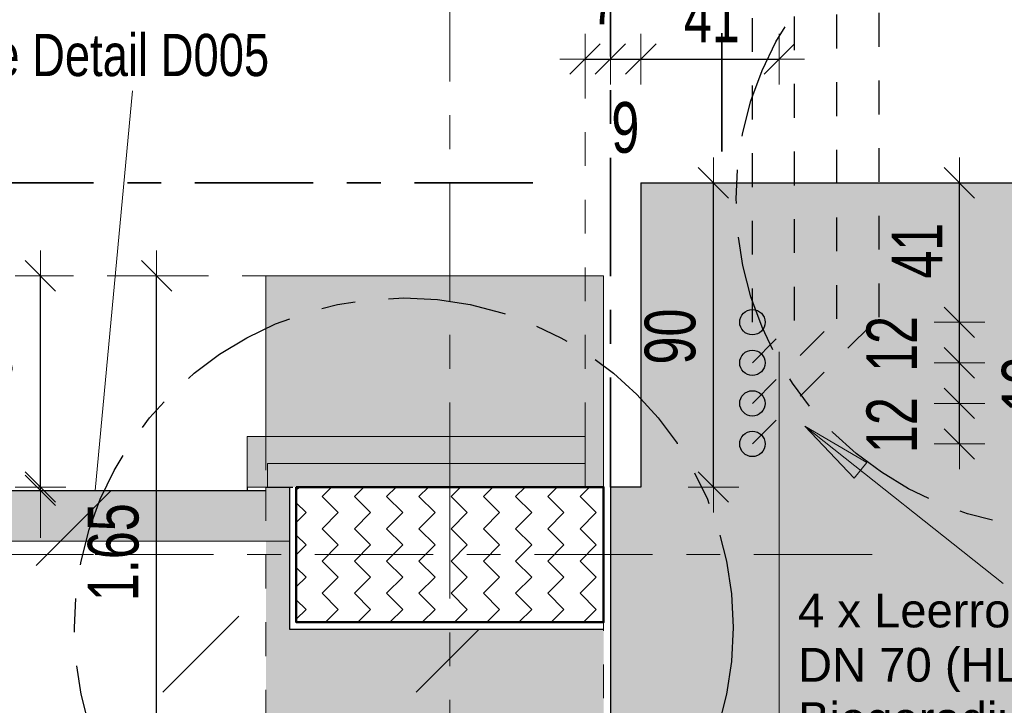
# Model space of a CAD drawing. Header units: metres. Extents: x 1333.9 to 1416.6, y -82.7 to -2.5.
# Tile 42 of 160: x 1359.4 to 1362.3, y -16.5 to -14.4. Entities that reach past the tile are written whole.
import ezdxf

# ---------------------------------------------------------------- set-up
doc = ezdxf.new("R2010")
doc.units = ezdxf.units.M
doc.header["$PDMODE"] = 65
for name, pattern in [('AUSGEZOGEN', [0]), ('GETRENNT2_S10', [0.225, 0.1, -0.05, 0, -0.025, 0, -0.05]), ('PUNKT2_S9', [0.0015, 0, -0.0015]), ('STRICHPUNKT2_S5', [0.5, 0.35, -0.05, 0.05, -0.05]), ('VERDECKT2_S2', [0.15, 0.1, -0.05])]:
    doc.linetypes.add(name, pattern=pattern)
for name, color, linetype, lineweight in [('XR$2$Bodenplatte', 1, 'AUSGEZOGEN', 50), ('XR$2$Fundament_1', 1, 'AUSGEZOGEN', 50), ('XR$2$STANDARD_1', 7, 'AUSGEZOGEN', 25), ('XR$2$Stütze Beton', 4, 'AUSGEZOGEN', 13), ('XR$3$Achsen', 4, 'AUSGEZOGEN', 13), ('XR$3$Allgemein', 4, 'AUSGEZOGEN', 13), ('XR$3$B_Füllungen-vorh-Gebäude', 8, 'AUSGEZOGEN', 18), ('XR$3$DETAIL', 7, 'AUSGEZOGEN', 25), ('XR$3$Legende', 4, 'AUSGEZOGEN', 13), ('XR$3$Maßlinie 1_50', 7, 'AUSGEZOGEN', 25), ('XR$3$Text 1_100', 3, 'AUSGEZOGEN', 18), ('XR$4$Muster', 4, 'AUSGEZOGEN', 13), ('XR$4$Möblierung', 4, 'AUSGEZOGEN', 13), ('XR$4$Schraffur', 4, 'AUSGEZOGEN', 13), ('XR$5$Bodenplatte', 1, 'AUSGEZOGEN', 50), ('XR$5$Maßlinie 1_50', 7, 'AUSGEZOGEN', 25), ('XR$5$Türen', 3, 'AUSGEZOGEN', 18)]:
    doc.layers.add(name, color=color, linetype=linetype, lineweight=lineweight)
doc.styles.add('ARIAL', font='arial.ttf')
doc.dimstyles.new('DIMSTYLE_10', dxfattribs={"dimtxt": 0.15, "dimasz": 0.15, "dimexe": 0, "dimexo": 0, "dimgap": 0.075, "dimtad": 0, "dimdec": 1, "dimlfac": 100, "dimrnd": 0.5, "dimzin": 4, "dimdsep": 46, "dimtxsty": 'ARIAL', "dimblk1": 'ALL_ML_STRICH', "dimblk2": 'ALL_ML_STRICH', "dimsah": 1, "dimcen": 0, "dimclrd": 3, "dimclre": 3, "dimclrt": 3, "dimadec": 0, "dimazin": 0, "dimtfac": 1, "dimtdec": 0, "dimtix": 1, "dimtmove": 2, "dimatfit": 3, "dimfxl": 0, "dimtvp": 1.2, "dimtzin": 0, "dimlwd": 0, "dimlwe": 13, "dimarcsym": 0})
doc.dimstyles.new('DIMSTYLE_11', dxfattribs={"dimtxt": 0.15, "dimasz": 0.15, "dimexe": 0, "dimexo": 0, "dimgap": 0.075, "dimtad": 0, "dimdec": 1, "dimlfac": 100, "dimrnd": 0.5, "dimzin": 4, "dimdsep": 46, "dimtxsty": 'ARIAL', "dimblk1": 'ALL_ML_STRICH', "dimblk2": 'ALL_ML_STRICH', "dimsah": 1, "dimcen": 0, "dimclrd": 3, "dimclre": 3, "dimclrt": 3, "dimadec": 0, "dimazin": 0, "dimtfac": 1, "dimtdec": 0, "dimtix": 1, "dimtmove": 2, "dimatfit": 3, "dimfxl": 0, "dimtvp": 1.2, "dimtzin": 0, "dimlwd": 0, "dimlwe": 13, "dimarcsym": 0})
doc.dimstyles.new('DIMSTYLE_2', dxfattribs={"dimtxt": 0.15, "dimasz": 0.15, "dimexe": 0, "dimexo": 0, "dimgap": 0.075, "dimtad": 2, "dimrnd": 0.005, "dimzin": 4, "dimdsep": 46, "dimtxsty": 'ARIAL', "dimblk1": 'ALL_ML_STRICH', "dimblk2": 'ALL_ML_STRICH', "dimsah": 1, "dimcen": 0, "dimclrd": 3, "dimclre": 3, "dimclrt": 3, "dimadec": 0, "dimazin": 0, "dimtfac": 1, "dimtdec": 0, "dimtix": 1, "dimtmove": 2, "dimatfit": 3, "dimfxl": 0, "dimtzin": 0, "dimlwd": 0, "dimlwe": 13, "dimarcsym": 0})
doc.dimstyles.new('DIMSTYLE_3', dxfattribs={"dimtxt": 0.15, "dimasz": 0.15, "dimexe": 0, "dimexo": 0, "dimgap": 0.075, "dimtad": 2, "dimrnd": 0.005, "dimzin": 4, "dimdsep": 46, "dimtxsty": 'ARIAL', "dimblk1": 'ALL_ML_STRICH', "dimblk2": 'ALL_ML_STRICH', "dimsah": 1, "dimcen": 0, "dimclrd": 3, "dimclre": 3, "dimclrt": 3, "dimadec": 0, "dimazin": 0, "dimtfac": 1, "dimtdec": 0, "dimtix": 1, "dimtmove": 2, "dimatfit": 3, "dimfxl": 0, "dimtzin": 0, "dimlwd": 0, "dimlwe": 13, "dimarcsym": 0})
doc.dimstyles.new('DIMSTYLE_5', dxfattribs={"dimtxt": 0.15, "dimasz": 0.15, "dimexe": 0, "dimexo": 0, "dimgap": 0.075, "dimtad": 2, "dimdec": 1, "dimlfac": 100, "dimrnd": 0.5, "dimzin": 4, "dimdsep": 46, "dimtxsty": 'ARIAL', "dimblk1": 'ALL_ML_STRICH', "dimblk2": 'ALL_ML_STRICH', "dimsah": 1, "dimcen": 0, "dimclrd": 3, "dimclre": 3, "dimclrt": 3, "dimadec": 0, "dimazin": 0, "dimtfac": 1, "dimtdec": 0, "dimtix": 1, "dimtmove": 2, "dimatfit": 3, "dimfxl": 0, "dimtzin": 0, "dimlwd": 0, "dimlwe": 13, "dimarcsym": 0})
doc.dimstyles.new('DIMSTYLE_7', dxfattribs={"dimtxt": 0.15, "dimasz": 0.15, "dimexe": 0, "dimexo": 0, "dimgap": 0.075, "dimtad": 2, "dimdec": 1, "dimlfac": 100, "dimrnd": 0.5, "dimzin": 4, "dimdsep": 46, "dimtxsty": 'ARIAL', "dimblk1": 'ALL_ML_STRICH', "dimblk2": 'ALL_ML_STRICH', "dimsah": 1, "dimcen": 0, "dimclrd": 3, "dimclre": 3, "dimclrt": 3, "dimadec": 0, "dimazin": 0, "dimtfac": 1, "dimtdec": 0, "dimtix": 1, "dimtmove": 2, "dimatfit": 3, "dimfxl": 0, "dimtvp": 1.2, "dimtzin": 0, "dimlwd": 0, "dimlwe": 13, "dimarcsym": 0})

# ---------------------------------------------------------------- blocks, each defined once
blk = doc.blocks.new('COMPLEXOBJECT_3')
at = {"layer": 'XR$3$Achsen', "color": 4, "linetype": 'STRICHPUNKT2_S5', "lineweight": 13, "transparency": 33554687}
for p, q in [((1358.3701, -14.2682), (1358.3701, -15.7982)), ((1358.3701, -15.7982), (1358.3701, -17.7682)), ((1359.6201, -16.0182), (1357.1201, -16.0182))]:
    blk.add_line(p, q, dxfattribs=at)
blk = doc.blocks.new('COMPLEXOBJECT_4')
at = {"layer": 'XR$3$Achsen', "color": 4, "linetype": 'STRICHPUNKT2_S5', "lineweight": 13, "transparency": 33554687}
for p, q in [((1360.6751, -14.2682), (1360.6751, -15.7982)), ((1360.6751, -15.7982), (1360.6751, -17.7682)), ((1361.9251, -16.0182), (1359.4251, -16.0182))]:
    blk.add_line(p, q, dxfattribs=at)
blk = doc.blocks.new('ALL_ML_STRICH')
at = {"color": 0, "linetype": 'ByBlock', "lineweight": -2}
for p, q in [((0, -0.5), (0, 0.5)), ((-0.3, -0.3), (0.3, 0.3)), ((-1, 0), (0.5, 0))]:
    blk.add_line(p, q, dxfattribs=at)
blk = doc.blocks.new('*D19')
at = {"layer": 'DEFPOINTS', "color": 3, "linetype": 'AUSGEZOGEN', "lineweight": 13, "transparency": 33554687}
for p in [(1360.1301, -15.1932), (1359.8065, -16.8432), (1360.1301, -16.8432)]:
    blk.add_point(p, dxfattribs=at)
at = {"layer": 'XR$3$Maßlinie 1_50', "color": 3, "linetype": 'AUSGEZOGEN', "lineweight": -2, "transparency": 33554687}
for p, q in [((1359.8065, -15.1932), (1359.8065, -15.1932)), ((1359.8065, -16.8432), (1359.8065, -15.1932)), ((1359.8065, -16.8432), (1359.8065, -16.8432))]:
    blk.add_line(p, q, dxfattribs=at)
at = {"layer": 'XR$3$Maßlinie 1_50', "color": 3, "linetype": 'AUSGEZOGEN', "lineweight": 13, "transparency": 33554687, "xscale": 0.15, "yscale": 0.15, "zscale": 0.15}
for p, rotation in [((1359.8065, -15.1932), 90), ((1359.8065, -16.8432), 270)]:
    blk.add_blockref('ALL_ML_STRICH', p, dxfattribs=dict(at, rotation=rotation))
at = {"layer": 'XR$3$Maßlinie 1_50', "color": 3, "linetype": 'AUSGEZOGEN', "lineweight": 13, "transparency": 33554687, "insert": (1359.679, -16.0109), "char_height": 0.15, "width": 0.428571, "attachment_point": 5, "rotation": 90, "style": 'ARIAL'}
blk.add_mtext('\\W0.71;\\A1;{\\A1;{1.65\\H0.099000;\\S^ ;}}', dxfattribs=at)
blk = doc.blocks.new('*D20')
at = {"layer": 'DEFPOINTS', "color": 3, "linetype": 'AUSGEZOGEN', "lineweight": 13, "transparency": 33554687}
for p in [(1360.1301, -16.3932), (1361.1301, -16.3932), (1360.1301, -18.1761)]:
    blk.add_point(p, dxfattribs=at)
at = {"layer": 'XR$3$Maßlinie 1_50', "color": 3, "linetype": 'AUSGEZOGEN', "lineweight": -2, "transparency": 33554687}
for p, q in [((1360.1301, -18.1761), (1360.1301, -18.1761)), ((1360.1301, -18.1761), (1361.1301, -18.1761)), ((1361.1301, -18.1761), (1361.1301, -18.1761))]:
    blk.add_line(p, q, dxfattribs=at)
at = {"layer": 'XR$3$Maßlinie 1_50', "color": 3, "linetype": 'AUSGEZOGEN', "lineweight": 13, "transparency": 33554687, "xscale": 0.15, "yscale": 0.15, "zscale": 0.15, "rotation": 180}
blk.add_blockref('ALL_ML_STRICH', (1360.1301, -18.1761), dxfattribs=at)
at = {"layer": 'XR$3$Maßlinie 1_50', "color": 3, "linetype": 'AUSGEZOGEN', "lineweight": 13, "transparency": 33554687, "xscale": 0.15, "yscale": 0.15, "zscale": 0.15}
blk.add_blockref('ALL_ML_STRICH', (1361.1301, -18.1761), dxfattribs=at)
at = {"layer": 'XR$3$Maßlinie 1_50', "color": 3, "linetype": 'AUSGEZOGEN', "lineweight": 13, "transparency": 33554687, "insert": (1360.6381, -18.0485), "char_height": 0.15, "width": 0.428571, "attachment_point": 5, "style": 'ARIAL'}
blk.add_mtext('\\W0.71;\\A1;{\\A1;{1.00\\H0.099000;\\S^ ;}}', dxfattribs=at)
blk = doc.blocks.new('*D62')
at = {"layer": 'DEFPOINTS', "color": 3, "linetype": 'AUSGEZOGEN', "lineweight": 13, "transparency": 33554687}
for p in [(1359.4625, -15.8282), (1360.1301, -15.8282), (1360.2201, -15.8182)]:
    blk.add_point(p, dxfattribs=at)
at = {"layer": 'XR$3$Maßlinie 1_50', "color": 3, "linetype": 'AUSGEZOGEN', "lineweight": -2, "transparency": 33554687}
for p, q in [((1359.4625, -15.8182), (1359.4625, -15.8182)), ((1359.4625, -15.8282), (1359.4625, -15.8182)), ((1359.4625, -15.8282), (1359.4625, -15.8282))]:
    blk.add_line(p, q, dxfattribs=at)
at = {"layer": 'XR$3$Maßlinie 1_50', "color": 3, "linetype": 'AUSGEZOGEN', "lineweight": 13, "transparency": 33554687, "xscale": 0.15, "yscale": 0.15, "zscale": 0.15}
for p, rotation in [((1359.4625, -15.8282), 270), ((1359.4625, -15.8182), 90)]:
    blk.add_blockref('ALL_ML_STRICH', p, dxfattribs=dict(at, rotation=rotation))
at = {"layer": 'XR$3$Maßlinie 1_50', "color": 3, "linetype": 'AUSGEZOGEN', "lineweight": 13, "transparency": 33554687, "insert": (1359.2625, -15.8136), "char_height": 0.15, "width": 0.321429, "attachment_point": 5, "rotation": 90, "style": 'ARIAL'}
blk.add_mtext('\\W0.71;\\A1;{\\A1;{1\\H0.099000;\\S^ ;}}', dxfattribs=at)
blk = doc.blocks.new('*D63')
at = {"layer": 'DEFPOINTS', "color": 3, "linetype": 'AUSGEZOGEN', "lineweight": 13, "transparency": 33554687}
for p in [(1360.3021, -15.1932), (1359.4625, -15.8182), (1360.2201, -15.8182)]:
    blk.add_point(p, dxfattribs=at)
at = {"layer": 'XR$3$Maßlinie 1_50', "color": 3, "linetype": 'AUSGEZOGEN', "lineweight": -2, "transparency": 33554687}
for p, q in [((1359.4625, -15.1932), (1359.4625, -15.1932)), ((1359.4625, -15.8182), (1359.4625, -15.1932)), ((1359.4625, -15.8182), (1359.4625, -15.8182))]:
    blk.add_line(p, q, dxfattribs=at)
at = {"layer": 'XR$3$Maßlinie 1_50', "color": 3, "linetype": 'AUSGEZOGEN', "lineweight": 13, "transparency": 33554687, "xscale": 0.15, "yscale": 0.15, "zscale": 0.15}
for p, rotation in [((1359.4625, -15.1932), 90), ((1359.4625, -15.8182), 270)]:
    blk.add_blockref('ALL_ML_STRICH', p, dxfattribs=dict(at, rotation=rotation))
at = {"layer": 'XR$3$Maßlinie 1_50', "color": 3, "linetype": 'AUSGEZOGEN', "lineweight": 13, "transparency": 33554687, "insert": (1359.2824, -15.3997), "char_height": 0.15, "width": 0.428571, "attachment_point": 5, "rotation": 90, "style": 'ARIAL'}
blk.add_mtext('\\W0.71;\\A1;{\\A1;{62\\H0.099000;\\S5^ ;}}', dxfattribs=at)
blk = doc.blocks.new('*D118')
at = {"layer": 'DEFPOINTS', "color": 3, "linetype": 'AUSGEZOGEN', "lineweight": 13, "transparency": 33554687}
for p in [(1361.5705, -15.5706), (1361.5705, -15.6906), (1362.1832, -15.6906)]:
    blk.add_point(p, dxfattribs=at)
at = {"layer": 'XR$3$Maßlinie 1_50', "color": 3, "linetype": 'AUSGEZOGEN', "lineweight": -2, "transparency": 33554687}
for p, q in [((1362.1832, -15.5706), (1362.1832, -15.5706)), ((1362.1832, -15.6906), (1362.1832, -15.5706)), ((1362.1832, -15.6906), (1362.1832, -15.6906))]:
    blk.add_line(p, q, dxfattribs=at)
at = {"layer": 'XR$3$Maßlinie 1_50', "color": 3, "linetype": 'AUSGEZOGEN', "lineweight": 13, "transparency": 33554687, "xscale": 0.15, "yscale": 0.15, "zscale": 0.15}
for p, rotation in [((1362.1832, -15.5706), 90), ((1362.1832, -15.6906), 270)]:
    blk.add_blockref('ALL_ML_STRICH', p, dxfattribs=dict(at, rotation=rotation))
at = {"layer": 'XR$3$Maßlinie 1_50', "color": 3, "linetype": 'AUSGEZOGEN', "lineweight": 13, "transparency": 33554687, "insert": (1361.9832, -15.6349), "char_height": 0.15, "width": 0.428571, "attachment_point": 5, "rotation": 90, "style": 'ARIAL'}
blk.add_mtext('\\W0.71;\\A1;{\\A1;{12\\H0.099000;\\S^ ;}}', dxfattribs=at)
blk = doc.blocks.new('*D119')
at = {"layer": 'DEFPOINTS', "color": 3, "linetype": 'AUSGEZOGEN', "lineweight": 13, "transparency": 33554687}
for p in [(1361.5705, -15.4506), (1361.5705, -15.5706), (1362.1832, -15.5706)]:
    blk.add_point(p, dxfattribs=at)
at = {"layer": 'XR$3$Maßlinie 1_50', "color": 3, "linetype": 'AUSGEZOGEN', "lineweight": -2, "transparency": 33554687}
for p, q in [((1362.1832, -15.4506), (1362.1832, -15.4506)), ((1362.1832, -15.5706), (1362.1832, -15.4506)), ((1362.1832, -15.5706), (1362.1832, -15.5706))]:
    blk.add_line(p, q, dxfattribs=at)
at = {"layer": 'XR$3$Maßlinie 1_50', "color": 3, "linetype": 'AUSGEZOGEN', "lineweight": 13, "transparency": 33554687, "xscale": 0.15, "yscale": 0.15, "zscale": 0.15}
for p, rotation in [((1362.1832, -15.4506), 90), ((1362.1832, -15.5706), 270)]:
    blk.add_blockref('ALL_ML_STRICH', p, dxfattribs=dict(at, rotation=rotation))
at = {"layer": 'XR$3$Maßlinie 1_50', "color": 3, "linetype": 'AUSGEZOGEN', "lineweight": 13, "transparency": 33554687, "insert": (1362.3838, -15.5149), "char_height": 0.15, "width": 0.428571, "attachment_point": 5, "rotation": 90, "style": 'ARIAL'}
blk.add_mtext('\\W0.71;\\A1;{\\A1;{12\\H0.099000;\\S^ ;}}', dxfattribs=at)
blk = doc.blocks.new('*D120')
at = {"layer": 'DEFPOINTS', "color": 3, "linetype": 'AUSGEZOGEN', "lineweight": 13, "transparency": 33554687}
for p in [(1361.5705, -15.3306), (1361.5705, -15.4506), (1362.1832, -15.4506)]:
    blk.add_point(p, dxfattribs=at)
at = {"layer": 'XR$3$Maßlinie 1_50', "color": 3, "linetype": 'AUSGEZOGEN', "lineweight": -2, "transparency": 33554687}
for p, q in [((1362.1832, -15.3306), (1362.1832, -15.3306)), ((1362.1832, -15.4506), (1362.1832, -15.3306)), ((1362.1832, -15.4506), (1362.1832, -15.4506))]:
    blk.add_line(p, q, dxfattribs=at)
at = {"layer": 'XR$3$Maßlinie 1_50', "color": 3, "linetype": 'AUSGEZOGEN', "lineweight": 13, "transparency": 33554687, "xscale": 0.15, "yscale": 0.15, "zscale": 0.15}
for p, rotation in [((1362.1832, -15.3306), 90), ((1362.1832, -15.4506), 270)]:
    blk.add_blockref('ALL_ML_STRICH', p, dxfattribs=dict(at, rotation=rotation))
at = {"layer": 'XR$3$Maßlinie 1_50', "color": 3, "linetype": 'AUSGEZOGEN', "lineweight": 13, "transparency": 33554687, "insert": (1361.9832, -15.3949), "char_height": 0.15, "width": 0.428571, "attachment_point": 5, "rotation": 90, "style": 'ARIAL'}
blk.add_mtext('\\W0.71;\\A1;{\\A1;{12\\H0.099000;\\S^ ;}}', dxfattribs=at)
blk = doc.blocks.new('*D121')
at = {"layer": 'DEFPOINTS', "color": 3, "linetype": 'AUSGEZOGEN', "lineweight": 13, "transparency": 33554687}
for p in [(1361.2401, -14.9182), (1361.5705, -15.3306), (1362.1832, -15.3306)]:
    blk.add_point(p, dxfattribs=at)
at = {"layer": 'XR$3$Maßlinie 1_50', "color": 3, "linetype": 'AUSGEZOGEN', "lineweight": -2, "transparency": 33554687}
for p, q in [((1362.1832, -14.9182), (1362.1832, -14.9182)), ((1362.1832, -15.3306), (1362.1832, -14.9182)), ((1362.1832, -15.3306), (1362.1832, -15.3306))]:
    blk.add_line(p, q, dxfattribs=at)
at = {"layer": 'XR$3$Maßlinie 1_50', "color": 3, "linetype": 'AUSGEZOGEN', "lineweight": 13, "transparency": 33554687, "xscale": 0.15, "yscale": 0.15, "zscale": 0.15}
for p, rotation in [((1362.1832, -14.9182), 90), ((1362.1832, -15.3306), 270)]:
    blk.add_blockref('ALL_ML_STRICH', p, dxfattribs=dict(at, rotation=rotation))
at = {"layer": 'XR$3$Maßlinie 1_50', "color": 3, "linetype": 'AUSGEZOGEN', "lineweight": 13, "transparency": 33554687, "insert": (1362.0582, -15.1189), "char_height": 0.15, "width": 0.428571, "attachment_point": 5, "rotation": 90, "style": 'ARIAL'}
blk.add_mtext('\\W0.71;\\A1;{\\A1;{41\\H0.099000;\\S^ ;}}', dxfattribs=at)
blk = doc.blocks.new('*D147')
at = {"layer": 'DEFPOINTS', "color": 3, "linetype": 'AUSGEZOGEN', "lineweight": 25, "transparency": 33554687}
for p in [(1361.1501, -15.8182), (1361.1301, -30.1182), (1361.1301, -36.9163)]:
    blk.add_point(p, dxfattribs=at)
at = {"layer": 'XR$3$Maßlinie 1_50', "color": 3, "linetype": 'AUSGEZOGEN', "lineweight": -2, "transparency": 33554687}
for p, q in [((1361.1301, -36.9163), (1361.1301, -36.9163)), ((1361.1301, -36.9163), (1361.1501, -36.9163)), ((1361.1501, -36.9163), (1361.1501, -36.9163))]:
    blk.add_line(p, q, dxfattribs=at)
at = {"layer": 'XR$3$Maßlinie 1_50', "color": 3, "linetype": 'AUSGEZOGEN', "lineweight": 25, "transparency": 33554687, "xscale": 0.15, "yscale": 0.15, "zscale": 0.15}
blk.add_blockref('ALL_ML_STRICH', (1361.1501, -36.9163), dxfattribs=at)
at = {"layer": 'XR$3$Maßlinie 1_50', "color": 3, "linetype": 'AUSGEZOGEN', "lineweight": 25, "transparency": 33554687, "xscale": 0.15, "yscale": 0.15, "zscale": 0.15, "rotation": 180}
blk.add_blockref('ALL_ML_STRICH', (1361.1301, -36.9163), dxfattribs=at)
at = {"layer": 'XR$3$Maßlinie 1_50', "color": 3, "linetype": 'AUSGEZOGEN', "lineweight": 25, "transparency": 33554687, "insert": (1361.1397, -36.7163), "char_height": 0.15, "width": 0.36, "attachment_point": 5, "style": 'ARIAL'}
blk.add_mtext('\\W0.80;\\A1;{\\fArial|i0|b1;\\A1;{2\\H0.099000;\\S^ ;}}', dxfattribs=at)
blk = doc.blocks.new('*D148')
at = {"layer": 'DEFPOINTS', "color": 3, "linetype": 'AUSGEZOGEN', "lineweight": 25, "transparency": 33554687}
for p in [(1361.1501, -15.8182), (1361.4801, -35.0332), (1361.1501, -36.9163)]:
    blk.add_point(p, dxfattribs=at)
at = {"layer": 'XR$3$Maßlinie 1_50', "color": 3, "linetype": 'AUSGEZOGEN', "lineweight": -2, "transparency": 33554687}
for p, q in [((1361.1501, -36.9163), (1361.1501, -36.9163)), ((1361.1501, -36.9163), (1361.4801, -36.9163)), ((1361.4801, -36.9163), (1361.4801, -36.9163))]:
    blk.add_line(p, q, dxfattribs=at)
at = {"layer": 'XR$3$Maßlinie 1_50', "color": 3, "linetype": 'AUSGEZOGEN', "lineweight": 25, "transparency": 33554687, "xscale": 0.15, "yscale": 0.15, "zscale": 0.15, "rotation": 180}
blk.add_blockref('ALL_ML_STRICH', (1361.1501, -36.9163), dxfattribs=at)
at = {"layer": 'XR$3$Maßlinie 1_50', "color": 3, "linetype": 'AUSGEZOGEN', "lineweight": 25, "transparency": 33554687, "xscale": 0.15, "yscale": 0.15, "zscale": 0.15}
blk.add_blockref('ALL_ML_STRICH', (1361.4801, -36.9163), dxfattribs=at)
at = {"layer": 'XR$3$Maßlinie 1_50', "color": 3, "linetype": 'AUSGEZOGEN', "lineweight": 25, "transparency": 33554687, "insert": (1361.3095, -36.7887), "char_height": 0.15, "width": 0.48, "attachment_point": 5, "style": 'ARIAL'}
blk.add_mtext('\\W0.80;\\A1;{\\fArial|i0|b1;\\A1;{33\\H0.099000;\\S^ ;}}', dxfattribs=at)
blk = doc.blocks.new('*D206')
at = {"layer": 'DEFPOINTS', "color": 3, "linetype": 'AUSGEZOGEN', "lineweight": 13, "transparency": 33554687}
for p in [(1361.0751, -14.5521), (1361.1501, -14.9182), (1361.0751, -15.6682)]:
    blk.add_point(p, dxfattribs=at)
at = {"layer": 'XR$3$Maßlinie 1_50', "color": 3, "linetype": 'AUSGEZOGEN', "lineweight": -2, "transparency": 33554687}
for p, q in [((1361.0751, -14.5521), (1361.0751, -14.5521)), ((1361.0751, -14.5521), (1361.1501, -14.5521)), ((1361.1501, -14.5521), (1361.1501, -14.5521))]:
    blk.add_line(p, q, dxfattribs=at)
at = {"layer": 'XR$3$Maßlinie 1_50', "color": 3, "linetype": 'AUSGEZOGEN', "lineweight": 13, "transparency": 33554687, "xscale": 0.15, "yscale": 0.15, "zscale": 0.15, "rotation": 180}
blk.add_blockref('ALL_ML_STRICH', (1361.0751, -14.5521), dxfattribs=at)
at = {"layer": 'XR$3$Maßlinie 1_50', "color": 3, "linetype": 'AUSGEZOGEN', "lineweight": 13, "transparency": 33554687, "xscale": 0.15, "yscale": 0.15, "zscale": 0.15}
blk.add_blockref('ALL_ML_STRICH', (1361.1501, -14.5521), dxfattribs=at)
at = {"layer": 'XR$3$Maßlinie 1_50', "color": 3, "linetype": 'AUSGEZOGEN', "lineweight": 13, "transparency": 33554687, "insert": (1361.1603, -14.3521), "char_height": 0.15, "width": 0.321429, "attachment_point": 5, "style": 'ARIAL'}
blk.add_mtext('\\W0.71;\\A1;{\\A1;{7\\H0.099000;\\S5^ ;}}', dxfattribs=at)
blk = doc.blocks.new('*D207')
at = {"layer": 'DEFPOINTS', "color": 3, "linetype": 'AUSGEZOGEN', "lineweight": 13, "transparency": 33554687}
for p in [(1361.1501, -14.5521), (1361.1501, -14.9182), (1361.2401, -14.9182)]:
    blk.add_point(p, dxfattribs=at)
at = {"layer": 'XR$3$Maßlinie 1_50', "color": 3, "linetype": 'AUSGEZOGEN', "lineweight": -2, "transparency": 33554687}
for p, q in [((1361.1501, -14.5521), (1361.1501, -14.5521)), ((1361.1501, -14.5521), (1361.2401, -14.5521)), ((1361.2401, -14.5521), (1361.2401, -14.5521))]:
    blk.add_line(p, q, dxfattribs=at)
at = {"layer": 'XR$3$Maßlinie 1_50', "color": 3, "linetype": 'AUSGEZOGEN', "lineweight": 13, "transparency": 33554687, "xscale": 0.15, "yscale": 0.15, "zscale": 0.15, "rotation": 180}
blk.add_blockref('ALL_ML_STRICH', (1361.1501, -14.5521), dxfattribs=at)
at = {"layer": 'XR$3$Maßlinie 1_50', "color": 3, "linetype": 'AUSGEZOGEN', "lineweight": 13, "transparency": 33554687, "xscale": 0.15, "yscale": 0.15, "zscale": 0.15}
blk.add_blockref('ALL_ML_STRICH', (1361.2401, -14.5521), dxfattribs=at)
at = {"layer": 'XR$3$Maßlinie 1_50', "color": 3, "linetype": 'AUSGEZOGEN', "lineweight": 13, "transparency": 33554687, "insert": (1361.1943, -14.7552), "char_height": 0.15, "width": 0.321429, "attachment_point": 5, "style": 'ARIAL'}
blk.add_mtext('\\W0.71;\\A1;{\\A1;{9\\H0.099000;\\S^ ;}}', dxfattribs=at)
blk = doc.blocks.new('*D208')
at = {"layer": 'DEFPOINTS', "color": 3, "linetype": 'AUSGEZOGEN', "lineweight": 13, "transparency": 33554687}
for p in [(1361.2401, -14.5521), (1361.2401, -14.9182), (1361.6501, -15.4182)]:
    blk.add_point(p, dxfattribs=at)
at = {"layer": 'XR$3$Maßlinie 1_50', "color": 3, "linetype": 'AUSGEZOGEN', "lineweight": -2, "transparency": 33554687}
for p, q in [((1361.2401, -14.5521), (1361.2401, -14.5521)), ((1361.2401, -14.5521), (1361.6501, -14.5521)), ((1361.6501, -14.5521), (1361.6501, -14.5521))]:
    blk.add_line(p, q, dxfattribs=at)
at = {"layer": 'XR$3$Maßlinie 1_50', "color": 3, "linetype": 'AUSGEZOGEN', "lineweight": 13, "transparency": 33554687, "xscale": 0.15, "yscale": 0.15, "zscale": 0.15, "rotation": 180}
blk.add_blockref('ALL_ML_STRICH', (1361.2401, -14.5521), dxfattribs=at)
at = {"layer": 'XR$3$Maßlinie 1_50', "color": 3, "linetype": 'AUSGEZOGEN', "lineweight": 13, "transparency": 33554687, "xscale": 0.15, "yscale": 0.15, "zscale": 0.15}
blk.add_blockref('ALL_ML_STRICH', (1361.6501, -14.5521), dxfattribs=at)
at = {"layer": 'XR$3$Maßlinie 1_50', "color": 3, "linetype": 'AUSGEZOGEN', "lineweight": 13, "transparency": 33554687, "insert": (1361.4506, -14.4271), "char_height": 0.15, "width": 0.428571, "attachment_point": 5, "style": 'ARIAL'}
blk.add_mtext('\\W0.71;\\A1;{\\A1;{41\\H0.099000;\\S^ ;}}', dxfattribs=at)
blk = doc.blocks.new('MUSTER_0')
at = {"layer": 'XR$4$Muster', "color": 52, "linetype": 'AUSGEZOGEN', "lineweight": 13, "transparency": 33554687}
for p, q in [((1359.45, -16.05), (1359.6718, -15.8282)), ((1360.2, -16.05), (1360.2001, -16.0499)), ((1359.825, -16.425), (1360.05, -16.2)), ((1360.575, -16.425), (1360.7618, -16.2382))]:
    blk.add_line(p, q, dxfattribs=at)
blk = doc.blocks.new('*D253')
at = {"layer": 'DEFPOINTS', "color": 3, "linetype": 'AUSGEZOGEN', "lineweight": 13, "transparency": 33554687}
for p in [(1361.2401, -14.9182), (1361.2584, -15.8182), (1361.4552, -15.8182)]:
    blk.add_point(p, dxfattribs=at)
at = {"layer": 'XR$5$Maßlinie 1_50', "color": 3, "linetype": 'AUSGEZOGEN', "lineweight": -2, "transparency": 33554687}
for p, q in [((1361.4552, -14.9182), (1361.4552, -14.9182)), ((1361.4552, -15.8182), (1361.4552, -14.9182)), ((1361.4552, -15.8182), (1361.4552, -15.8182))]:
    blk.add_line(p, q, dxfattribs=at)
at = {"layer": 'XR$5$Maßlinie 1_50', "color": 3, "linetype": 'AUSGEZOGEN', "lineweight": 13, "transparency": 33554687, "xscale": 0.15, "yscale": 0.15, "zscale": 0.15}
for p, rotation in [((1361.4552, -14.9182), 90), ((1361.4552, -15.8182), 270)]:
    blk.add_blockref('ALL_ML_STRICH', p, dxfattribs=dict(at, rotation=rotation))
at = {"layer": 'XR$5$Maßlinie 1_50', "color": 3, "linetype": 'AUSGEZOGEN', "lineweight": 13, "transparency": 33554687, "insert": (1361.3276, -15.3729), "char_height": 0.15, "width": 0.428571, "attachment_point": 5, "rotation": 90, "style": 'ARIAL'}
blk.add_mtext('\\W0.71;\\A1;{\\A1;{90\\H0.099000;\\S^ ;}}', dxfattribs=at)

msp = doc.modelspace()

# ---------------------------------------------------------------- hatches: boundary and pattern name
at = {"layer": 'XR$3$Text 1_100', "linetype": 'AUSGEZOGEN', "lineweight": 13, "transparency": 33554687}
msp.add_hatch(color=4, dxfattribs=at).paths.add_polyline_path([(1361.909, -15.7453), (1361.7257, -15.6385), (1361.8717, -15.7924)])
at = {"layer": 'XR$4$Muster', "linetype": 'AUSGEZOGEN', "lineweight": 13, "transparency": 33554687}
h = msp.add_hatch(dxfattribs=at)
h.set_pattern_fill('MUSTER', scale=0.3, angle=90, style=0, pattern_type=2)
h.set_pattern_definition([(90, (-0.6, 0.6), (-0.3, 0.3), [0.3, -0.3]), (180, (-0.6, 0.6), (-0.3, -0.3), [0.3, -0.3])])
h.paths.add_polyline_path([(1361.1501, -35.0332), (1388.4801, -35.0332), (1388.4801, -14.9182), (1372.9901, -14.9182), (1372.9901, -15.5432), (1369.6051, -15.5432), (1369.6051, -14.9182), (1361.2401, -14.9182), (1361.2401, -15.8182), (1361.1501, -15.8182), (1361.1501, -30.1182), (1361.2401, -30.1182), (1361.2401, -34.5332), (1361.1501, -34.5332)], flags=0)
at = {"layer": 'XR$4$Muster', "linetype": 'AUSGEZOGEN', "lineweight": 18, "transparency": 33554687}
msp.add_hatch(color=253, dxfattribs=at).paths.add_polyline_path([(1361.0751, -15.6682), (1360.0751, -15.6682), (1360.0751, -15.8182), (1361.0751, -15.8182)])
at = {"layer": 'XR$4$Möblierung', "linetype": 'AUSGEZOGEN', "lineweight": 13, "transparency": 33554687}
for color, points in [(31, [(1361.2401, -34.5332), (1361.1501, -34.5332), (1361.1501, -35.0332), (1361.2401, -35.0332), (1387.7301, -35.0332), (1387.7301, -34.5332), (1378.2301, -34.5332), (1378.2301, -29.1026), (1377.7301, -29.1026), (1377.7301, -34.5332), (1361.6501, -34.5332), (1361.6501, -15.4182), (1369.1051, -15.4182), (1369.1051, -16.0432), (1373.4901, -16.0432), (1373.4901, -15.4182), (1387.9801, -15.4182), (1387.9801, -28.3026), (1388.4801, -28.3026), (1388.4801, -14.9182), (1372.9901, -14.9182), (1372.9901, -15.5432), (1369.6051, -15.5432), (1369.6051, -14.9182), (1361.2401, -14.9182), (1361.2401, -15.8182), (1361.1501, -15.8182), (1361.1501, -30.1182), (1361.2401, -30.1182)]), (254, [(1361.1301, -15.1932), (1360.1301, -15.1932), (1360.1301, -15.6682), (1361.0751, -15.6682), (1361.0751, -15.8182), (1361.1301, -15.8182)]), (8, [(1360.2001, -15.8282), (1358.7401, -15.8282), (1358.7401, -15.9782), (1360.2001, -15.9782)]), (254, [(1360.1301, -15.8282), (1360.2001, -15.8282), (1360.2001, -15.8182), (1360.1301, -15.8182)]), (254, [(1360.2001, -15.9782), (1360.1301, -15.9782), (1360.1301, -16.8432), (1361.1301, -16.8432), (1361.1301, -16.2382), (1360.2001, -16.2382)])]:
    msp.add_hatch(color=color, dxfattribs=at).paths.add_polyline_path(points)
at = {"layer": 'XR$4$Schraffur', "linetype": 'AUSGEZOGEN', "lineweight": 13, "transparency": 33554687}
h = msp.add_hatch(dxfattribs=at)
h.set_pattern_fill('MUSTER', color=35, scale=0.0675, angle=315, style=0, pattern_type=2)
h.set_pattern_definition([(315, (0.19092, -4e-17), (0.0954594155, -2e-17), [0.0675, -0.0675]), (45, (0.19092, -4e-17), (2e-17, 0.0954594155), [0.0675, -0.0675])])
h.paths.add_polyline_path([(1360.2201, -15.8182), (1360.2201, -16.2182), (1361.1301, -16.2182), (1361.1301, -15.8182)], flags=0)

# ---------------------------------------------------------------- linework, layer by layer
at = {"color": 7, "linetype": 'AUSGEZOGEN', "lineweight": 18, "transparency": 33554687}
msp.add_line((1360.0751, -15.8182), (1360.1301, -15.8182), dxfattribs=at)
at = {"layer": 'XR$2$Bodenplatte', "color": 7, "linetype": 'AUSGEZOGEN', "lineweight": 25, "transparency": 33554687}
for p, q in [((1361.2401, -14.9182), (1361.2401, -15.8182)), ((1361.2401, -14.9182), (1369.6051, -14.9182)), ((1358.8101, -15.8282), (1360.1301, -15.8282)), ((1360.0751, -15.8182), (1360.0751, -15.8282)), ((1360.1301, -15.8182), (1360.2101, -15.8182)), ((1360.2001, -15.8182), (1360.2001, -16.2382)), ((1361.2401, -15.8182), (1361.1501, -15.8182)), ((1361.1501, -15.8182), (1361.1501, -30.1182)), ((1360.2001, -16.2382), (1361.1301, -16.2382))]:
    msp.add_line(p, q, dxfattribs=at)
at = {"layer": 'XR$2$Fundament_1', "color": 4, "linetype": 'AUSGEZOGEN', "lineweight": 13, "transparency": 33554687}
for p, q in [((1360.1301, -15.1932), (1361.1301, -15.1932)), ((1360.1301, -15.6682), (1360.1301, -15.1932)), ((1361.1301, -15.7482), (1361.1301, -15.1932)), ((1360.1351, -15.8182), (1360.1351, -15.7482)), ((1360.1351, -15.7482), (1361.0751, -15.7482))]:
    msp.add_line(p, q, dxfattribs=at)
at = {"layer": 'XR$2$Fundament_1', "color": 4, "linetype": 'VERDECKT2_S2', "lineweight": 13, "transparency": 33554687}
msp.add_lwpolyline([(1360.1301, -15.6682), (1360.1301, -15.8182), (1360.1301, -16.8432), (1361.1301, -16.8432), (1361.1301, -15.7482)], dxfattribs=at)
at = {"layer": 'XR$2$STANDARD_1', "color": 7, "linetype": 'AUSGEZOGEN', "lineweight": 18, "transparency": 33554687}
for p, q in [((1361.6501, -15.4182), (1361.6501, -34.5332)), ((1360.0751, -15.8182), (1360.0751, -15.6682)), ((1360.0751, -15.6682), (1361.0751, -15.6682)), ((1361.0751, -15.6682), (1361.0751, -15.8182)), ((1358.7401, -15.9782), (1360.2001, -15.9782))]:
    msp.add_line(p, q, dxfattribs=at)
at = {"layer": 'XR$2$Stütze Beton', "color": 4, "linetype": 'AUSGEZOGEN', "lineweight": 50, "transparency": 33554687}
msp.add_lwpolyline([(1360.2201, -15.8182), (1361.1301, -15.8182), (1361.1301, -16.2182), (1360.2201, -16.2182), (1360.2201, -15.8182)], close=True, dxfattribs=at)
at = {"layer": 'XR$3$Achsen', "color": 35, "linetype": 'STRICHPUNKT2_S5', "lineweight": 35, "transparency": 33554687}
for p, q in [((1361.1501, -3.7941), (1361.1501, -15.8182)), ((1361.4801, -4.0752), (1361.4801, -14.9182)), ((1360.9201, -14.9182), (1338.7274, -14.9182))]:
    msp.add_line(p, q, dxfattribs=at)
at = {"layer": 'XR$3$Allgemein', "color": 52, "linetype": 'PUNKT2_S9', "lineweight": 13, "transparency": 33554687}
msp.add_line((1361.0751, -15.6682), (1361.0751, -14.4847), dxfattribs=at)
at = {"layer": 'XR$3$DETAIL', "color": 3, "linetype": 'STRICHPUNKT2_S5', "lineweight": 25, "transparency": 33554687}
for centre in [(1362.4978, -14.9658), (1360.5386, -16.2341)]:
    msp.add_circle(centre, 0.9754, dxfattribs=at)
at = {"layer": 'XR$3$Legende', "color": 4, "linetype": 'GETRENNT2_S10', "lineweight": 13, "transparency": 33554687}
msp.add_line((1359.4601, -15.1932), (1360.1301, -15.1932), dxfattribs=at)
at = {"layer": 'XR$3$Maßlinie 1_50', "color": 4, "linetype": 'AUSGEZOGEN', "lineweight": 13, "transparency": 33554687}
msp.add_line((1359.7352, -14.6464), (1359.6243, -15.8282), dxfattribs=at)
at = {"layer": 'XR$3$Text 1_100', "color": 4, "linetype": 'AUSGEZOGEN', "lineweight": 13, "transparency": 33554687}
for p, q in [((1362.3131, -16.1034), (1361.7257, -15.6385)), ((1361.7257, -15.6385), (1361.7257, -15.6385)), ((1361.7257, -15.6385), (1361.7257, -15.6385)), ((1361.7257, -15.6385), (1361.7257, -15.6385)), ((1361.7257, -15.6385), (1361.8717, -15.7924)), ((1361.909, -15.7453), (1361.7257, -15.6385)), ((1361.8717, -15.7924), (1361.909, -15.7453)), ((1361.8904, -15.7689), (1361.9021, -15.7782))]:
    msp.add_line(p, q, dxfattribs=at)
at = {"layer": 'XR$5$Bodenplatte', "color": 7, "linetype": 'AUSGEZOGEN', "lineweight": 25, "transparency": 33554687}
for centre in [(1361.5705, -15.3306), (1361.5705, -15.4506), (1361.5705, -15.5706), (1361.5705, -15.6906)]:
    msp.add_circle(centre, 0.0375, dxfattribs=at)
at = {"layer": 'XR$5$Türen', "color": 7, "linetype": 'VERDECKT2_S2', "lineweight": 25, "transparency": 33554687}
for p, q in [((1361.5705, -15.3306), (1361.5705, -13.3386)), ((1361.6955, -15.3256), (1361.6955, -13.3386)), ((1361.8205, -15.3206), (1361.8205, -13.3386)), ((1361.9455, -15.3156), (1361.9455, -13.3386)), ((1361.5705, -15.6906), (1361.9455, -15.3156)), ((1361.5705, -15.5706), (1361.8205, -15.3206)), ((1361.5705, -15.4506), (1361.6955, -15.3256))]:
    msp.add_line(p, q, dxfattribs=at)

# ---------------------------------------------------------------- block references
at = {"layer": 'XR$3$Achsen', "color": 4, "linetype": 'STRICHPUNKT2_S5', "lineweight": 13, "transparency": 33554687}
for name in ['COMPLEXOBJECT_3', 'COMPLEXOBJECT_4']:
    msp.add_blockref(name, (0, 0), dxfattribs=at)
at = {"layer": 'XR$4$Muster', "color": 52, "linetype": 'AUSGEZOGEN', "lineweight": 13, "transparency": 33554687}
msp.add_blockref('MUSTER_0', (0, 0), dxfattribs=at)

# ---------------------------------------------------------------- texts
at = {"layer": 'XR$3$B_Füllungen-vorh-Gebäude', "color": 7, "transparency": 33554687, "insert": (1359.1992, -14.0506), "char_height": 0.125, "width": 1.51948, "attachment_point": 1, "line_spacing_factor": 1.024096, "style": 'ARIAL'}
msp.add_mtext('\\A1;{\\fArial|i0|b0;\\H0.125000;\\W0.769231;\\C7;Winkel an Bodenplatten-}\\P{\\fArial|i0|b0;\\H0.125000;\\W0.769231;\\C7;kante im Türbereich }\\P{\\fArial|i0|b0;\\H0.125000;\\W0.769231;\\C7;wie Detail D005}\\P', dxfattribs=at)
at = {"layer": 'XR$3$Text 1_100', "transparency": 33554687, "insert": (1361.7056, -16.1334), "char_height": 0.1, "width": 1.265139, "attachment_point": 1, "line_spacing_factor": 0.963855, "style": 'ARIAL'}
msp.add_mtext('\\A1;{\\fArial|i0|b0;\\H0.100000;\\W1.000000;\\C7;4 x Leerrohr }\\P{\\fArial|i0|b0;\\H0.100000;\\W1.000000;\\C7;DN 70 (HLS)}\\P{\\fArial|i0|b0;\\H0.100000;\\W1.000000;\\C7;Biegeradius=1.00m}\\P', dxfattribs=at)

# ---------------------------------------------------------------- dimensions: what is measured, and where the dimension line sits
at = {"layer": 'XR$3$Maßlinie 1_50', "color": 3, "linetype": 'AUSGEZOGEN', "lineweight": 13, "transparency": 33554687}
for base, p1, p2, dimstyle, picture, middle in [((1361.1501, -14.5521), (1361.0751, -14.5521), (1361.1501, -14.5521), 'DIMSTYLE_7', '*D206', (1361.1603, -14.3521)), ((1361.6501, -14.5521), (1361.2401, -14.5521), (1361.6501, -14.5521), 'DIMSTYLE_7', '*D208', (1361.4506, -14.4271)), ((1361.2401, -14.5521), (1361.1501, -14.5521), (1361.2401, -14.5521), 'DIMSTYLE_11', '*D207', (1361.1943, -14.7552)), ((1361.1301, -18.1761), (1360.1301, -18.1761), (1361.1301, -18.1761), 'DIMSTYLE_3', '*D20', (1360.6381, -18.0485))]:
    dim = msp.add_linear_dim(base=base, p1=p1, p2=p2, dimstyle=dimstyle, override={"dimpost": '<>', "dimclrd": 3, "dimclre": 3, "dimclrt": 3, "dimlwd": 0, "dimlwe": 13}, dxfattribs=at)
    dim.commit()
    dim.dimension.update_dxf_attribs({"geometry": picture, "text_midpoint": middle, "dimtype": 160})
for base, p1, p2, dimstyle, picture, middle in [((1362.1832, -14.9182), (1362.1832, -15.3306), (1362.1832, -14.9182), 'DIMSTYLE_7', '*D121', (1362.0582, -15.1189)), ((1359.4625, -15.1932), (1359.4625, -15.8182), (1359.4625, -15.1932), 'DIMSTYLE_5', '*D63', (1359.2824, -15.3997)), ((1359.8065, -15.1932), (1359.8065, -16.8432), (1359.8065, -15.1932), 'DIMSTYLE_2', '*D19', (1359.679, -16.0109)), ((1362.1832, -15.3306), (1362.1832, -15.4506), (1362.1832, -15.3306), 'DIMSTYLE_7', '*D120', (1361.9832, -15.3949)), ((1362.1832, -15.4506), (1362.1832, -15.5706), (1362.1832, -15.4506), 'DIMSTYLE_10', '*D119', (1362.3838, -15.5149)), ((1362.1832, -15.5706), (1362.1832, -15.6906), (1362.1832, -15.5706), 'DIMSTYLE_7', '*D118', (1361.9832, -15.6349)), ((1359.4625, -15.8182), (1359.4625, -15.8282), (1359.4625, -15.8182), 'DIMSTYLE_7', '*D62', (1359.2625, -15.8136))]:
    dim = msp.add_linear_dim(base=base, p1=p1, p2=p2, angle=90, dimstyle=dimstyle, override={"dimpost": '<>', "dimclrd": 3, "dimclre": 3, "dimclrt": 3, "dimlwd": 0, "dimlwe": 13}, dxfattribs=at)
    dim.commit()
    dim.dimension.update_dxf_attribs({"geometry": picture, "text_midpoint": middle, "dimtype": 160})
at = {"layer": 'XR$3$Maßlinie 1_50', "color": 3, "linetype": 'AUSGEZOGEN', "lineweight": 25, "transparency": 33554687}
for base, p1, p2, picture, middle in [((1361.1501, -36.9163), (1361.1301, -36.9163), (1361.1501, -36.9163), '*D147', (1361.1397, -36.7163)), ((1361.4801, -36.9163), (1361.1501, -36.9163), (1361.4801, -36.9163), '*D148', (1361.3095, -36.7887))]:
    dim = msp.add_linear_dim(base=base, p1=p1, p2=p2, dimstyle='DIMSTYLE_7', override={"dimpost": '<>', "dimclrd": 3, "dimclre": 3, "dimclrt": 3, "dimlwd": 0, "dimlwe": 25}, dxfattribs=at)
    dim.commit()
    dim.dimension.update_dxf_attribs({"geometry": picture, "text_midpoint": middle, "dimtype": 160})
at = {"layer": 'XR$5$Maßlinie 1_50', "color": 3, "linetype": 'AUSGEZOGEN', "lineweight": 13, "transparency": 33554687}
dim = msp.add_linear_dim(base=(1361.4552, -14.9182), p1=(1361.4552, -15.8182), p2=(1361.4552, -14.9182), angle=90, dimstyle='DIMSTYLE_5', override={"dimpost": '<>', "dimclrd": 3, "dimclre": 3, "dimclrt": 3, "dimlwd": 0, "dimlwe": 13}, dxfattribs=at)
dim.commit()
dim.dimension.update_dxf_attribs({"geometry": '*D253', "text_midpoint": (1361.3276, -15.3729), "dimtype": 160})

doc.saveas('drawing.dxf')
